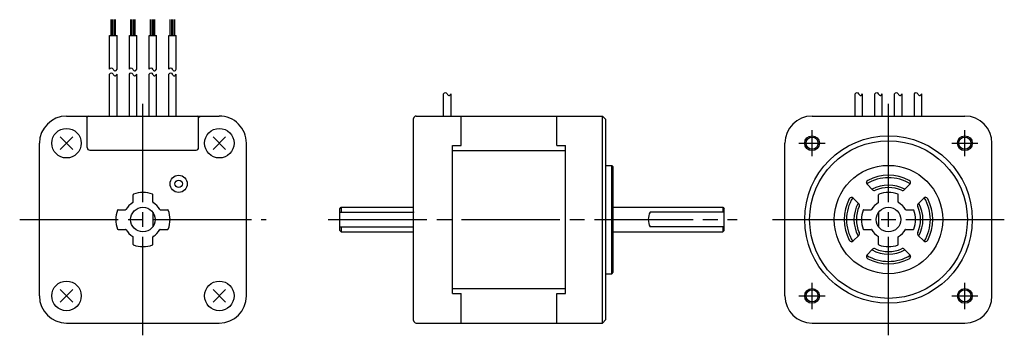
# Model space of a CAD drawing. Extents: x -176 to 23, y -24 to 41.
import ezdxf

# ---------------------------------------------------------------- set-up
doc = ezdxf.new("R2010")
doc.units = 0
doc.header["$MEASUREMENT"] = 0
doc.header["$PDSIZE"] = -0.5
doc.linetypes.add('CENTER', pattern=[27, 20, -2, 3, -2])
doc.layers.get('0').update_dxf_attribs({"linetype": 'CONTINUOUS'})

# ---------------------------------------------------------------- blocks, each defined once
blk = doc.blocks.new('A$C036D4C21')
at = {"ltscale": 0.75}
for p, q in [((-157.7, 37.37), (-157.7, 40.58)), ((-157.4, 37.37), (-157.4, 40.58)), ((-157.1, 37.37), (-157.1, 40.58)), ((-156.8, 37.37), (-156.8, 40.58)), ((-153.7, 37.37), (-153.7, 40.58)), ((-153.4, 37.37), (-153.4, 40.58)), ((-153.1, 37.37), (-153.1, 40.58)), ((-152.8, 37.37), (-152.8, 40.58)), ((-149.7, 37.37), (-149.7, 40.58)), ((-149.4, 37.37), (-149.4, 40.58)), ((-149.1, 37.37), (-149.1, 40.58)), ((-148.8, 37.37), (-148.8, 40.58)), ((-145.7, 37.37), (-145.7, 40.58)), ((-145.4, 37.37), (-145.4, 40.58)), ((-145.1, 37.37), (-145.1, 40.58)), ((-144.8, 37.37), (-144.8, 40.58)), ((-158, 37.37), (-156.49, 37.37)), ((-158, 30.5), (-158, 37.37)), ((-156.49, 30.5), (-156.49, 37.37)), ((-154, 30.5), (-154, 37.37)), ((-154, 37.37), (-152.49, 37.37)), ((-152.49, 30.5), (-152.49, 37.37)), ((-150, 30.5), (-150, 37.37)), ((-150, 37.37), (-148.49, 37.37)), ((-148.49, 30.5), (-148.49, 37.37)), ((-146, 30.5), (-146, 37.37)), ((-146, 37.37), (-144.49, 37.37)), ((-144.49, 30.5), (-144.49, 37.37))]:
    blk.add_line(p, q, dxfattribs=at)
for p, q in [((-158, 21), (-158, 29.5)), ((-156.49, 21), (-156.49, 29.5)), ((-154, 21), (-154, 29.5)), ((-152.49, 21), (-152.49, 29.5)), ((-150, 21), (-150, 29.5)), ((-148.49, 21), (-148.49, 29.5)), ((-146, 21), (-146, 29.5)), ((-144.49, 21), (-144.49, 29.5)), ((-90.24, 21), (-90.24, 25.5)), ((-88.73, 21), (-88.73, 25.5)), ((-6.75, 21), (-6.75, 25.5)), ((-5.25, 21), (-5.25, 25.5)), ((-2.75, 21), (-2.75, 25.5)), ((-1.25, 21), (-1.25, 25.5)), ((1.25, 21), (1.25, 25.5)), ((2.75, 21), (2.75, 25.5)), ((5.25, 21), (5.25, 25.5)), ((6.75, 21), (6.75, 25.5)), ((-166.75, 21), (-135.75, 21)), ((-96.33, -20.5), (-96.33, 20.5)), ((-95.83, 21), (-58.03, 21)), ((-86.68, 15), (-86.68, 21)), ((-67.28, 15), (-67.28, 21)), ((-58.03, 0), (-58.03, 21)), ((-58.03, 21), (-57.33, 20.3)), ((-57.33, 0), (-57.33, 20.3)), ((-15.5, 21), (15.5, 21)), ((-168.02, 14.23), (-165.48, 16.77)), ((-168.02, 16.77), (-165.48, 14.23)), ((-137.02, 16.77), (-134.48, 14.23)), ((-134.48, 16.77), (-137.02, 14.23)), ((-172.25, -15.5), (-172.25, 15.5)), ((-130.25, -15.5), (-130.25, 15.5)), ((-88.43, -15), (-88.43, 15)), ((-88.43, 15), (-86.68, 15)), ((-88.43, 14), (-65.53, 14)), ((-67.28, 15), (-65.53, 15)), ((-65.53, -15), (-65.53, 15)), ((-21, -15.5), (-21, 15.5)), ((21, -15.5), (21, 15.5)), ((-57.33, 11), (-56.13, 11)), ((-56.13, 0), (-56.13, 11)), ((-56.13, 11), (-55.83, 10.7)), ((-55.83, 0), (-55.83, 10.7)), ((2, 8.64), (2, 8.65)), ((-4.7, 7.53), (-4.7, 7.52)), ((-4.33, 7.16), (-3.21, 6.04)), ((3.21, 6.04), (4.33, 7.16)), ((-7.16, 4.33), (-6.04, 3.21)), ((-2, 3.52), (-2, 5.05)), ((2, 3.52), (2, 5.05)), ((6.04, 3.21), (7.16, 4.33)), ((7.52, 4.7), (7.53, 4.7)), ((-111.33, 2.2), (-111.03, 2.5)), ((-111.33, -2.2), (-111.33, 2.2)), ((-111.03, 2.5), (-96.33, 2.5)), ((-111.03, 2.5), (-111.03, 1.5)), ((-55.83, 2.5), (-33.63, 2.5)), ((-33.63, 2.5), (-33.33, 2.2)), ((-33.33, -2.2), (-33.33, 2.2)), ((-5.05, 2), (-3.52, 2)), ((3.52, 2), (5.05, 2)), ((-149.25, 1.5), (-149.25, -1.5)), ((-111.33, 1.5), (-96.33, 1.5)), ((-58.03, -21), (-58.03, 0)), ((-57.33, -20.3), (-57.33, 0)), ((-56.13, -11), (-56.13, 0)), ((-55.83, -10.7), (-55.83, 0)), ((-33.33, 1.5), (-48.33, 1.5)), ((-2, 1.5), (-2, -1.5)), ((-111.33, -1.5), (-96.33, -1.5)), ((-111.03, -1.5), (-111.03, -2.5)), ((-33.33, -1.5), (-48.33, -1.5)), ((-111.33, -2.2), (-111.03, -2.5)), ((-111.03, -2.5), (-96.33, -2.5)), ((-55.83, -2.5), (-33.63, -2.5)), ((-33.63, -2.5), (-33.33, -2.2)), ((-7.16, -4.33), (-6.04, -3.21)), ((-5.05, -2), (-3.52, -2)), ((-2, -5.05), (-2, -3.52)), ((2, -5.05), (2, -3.52)), ((3.52, -2), (5.05, -2)), ((6.04, -3.21), (7.16, -4.33)), ((-7.53, -4.7), (-7.52, -4.7)), ((-4.33, -7.16), (-3.21, -6.04)), ((3.21, -6.04), (4.33, -7.16)), ((4.7, -7.52), (4.7, -7.53)), ((-57.33, -11), (-56.13, -11)), ((-56.13, -11), (-55.83, -10.7)), ((-165.48, -16.77), (-168.02, -14.23)), ((-168.02, -16.77), (-165.48, -14.23)), ((-134.48, -14.23), (-137.02, -16.77)), ((-134.48, -16.77), (-137.02, -14.23)), ((-88.43, -14), (-65.53, -14)), ((-88.43, -15), (-86.68, -15)), ((-86.68, -21), (-86.68, -15)), ((-67.28, -21), (-67.28, -15)), ((-67.28, -15), (-65.53, -15)), ((-166.75, -21), (-135.75, -21)), ((-95.83, -21), (-58.03, -21)), ((-58.03, -21), (-57.33, -20.3)), ((-15.5, -21), (15.5, -21))]:
    blk.add_line(p, q)
at = {"linetype": 'CENTER'}
for p, q in [((-151.25, -23.5), (-151.25, 23.5)), ((0, -23.5), (0, 23.5)), ((-15.5, 12.84), (-15.5, 18.16)), ((15.5, 12.84), (15.5, 18.16)), ((-18.16, 15.5), (-12.84, 15.5)), ((12.84, 15.5), (18.16, 15.5)), ((-176.25, 0), (-126.25, 0)), ((-113.65, 0), (-30.69, 0)), ((-23.5, 0), (23.5, 0)), ((-15.5, -18.16), (-15.5, -12.84)), ((15.5, -18.16), (15.5, -12.84)), ((-18.16, -15.5), (-12.84, -15.5)), ((12.84, -15.5), (18.16, -15.5))]:
    blk.add_line(p, q, dxfattribs=at)
at = {"ltscale": 0.777664}
for p, q in [((-162.85, 21), (-162.55, 20.7)), ((-162.55, 14.6), (-162.55, 20.8)), ((-139.95, 20.7), (-139.65, 21)), ((-139.95, 14.6), (-139.95, 20.8)), ((-162.05, 14.1), (-140.45, 14.1)), ((-153.25, 3.52), (-153.25, 5.05)), ((-149.25, 3.52), (-149.25, 5.05)), ((-156.3, 2), (-154.77, 2)), ((-147.73, 2), (-146.19, 2)), ((-156.3, -2), (-154.77, -2)), ((-153.25, -5.05), (-153.25, -3.52)), ((-149.25, -5.05), (-149.25, -3.52)), ((-147.73, -2), (-146.19, -2))]:
    blk.add_line(p, q, dxfattribs=at)
at = {"ltscale": 0.875}
for p, q in [((-33.63, 2.5), (-33.63, 1.5)), ((-33.63, -1.5), (-33.63, -2.5))]:
    blk.add_line(p, q, dxfattribs=at)
for centre, radius in [((-166.75, 15.5), 3), ((-135.75, 15.5), 3), ((0, 0), 17), ((-15.5, 15.5), 1.5), ((-15.5, 15.5), 1.23), ((0, 0), 16), ((15.5, 15.5), 1.5), ((15.5, 15.5), 1.23), ((-144, 7.25), 1.75), ((-144, 7.25), 0.75), ((-151.25, 0), 2.5), ((0, 0), 2.5), ((-166.75, -15.5), 3), ((-135.75, -15.5), 3), ((-15.5, -15.5), 1.5), ((-15.5, -15.5), 1.23), ((15.5, -15.5), 1.5), ((15.5, -15.5), 1.23)]:
    blk.add_circle(centre, radius)
at = {"ltscale": 0.902756}
blk.add_circle((0, 0), 11, dxfattribs=at)
at = {"ltscale": 0.777664}
blk.add_circle((0, 0), 2.5, dxfattribs=at)
for centre, radius, start, end in [((-166.75, 15.5), 5.5, 90, 179.9999), ((-135.75, 15.5), 5.5, 359.9998, 90), ((-95.83, 20.5), 0.5, 90, 179.9999), ((-15.5, 15.5), 5.5, 90, 179.9999), ((15.5, 15.5), 5.5, 0, 90), ((0, 0), 8.5, 58.6089, 121.391), ((0, 0), 9, 62.1046, 117.8954), ((-3.98, 7.51), 0.5, 117.8953, 225.0002), ((0, 0), 7, 61.6014, 118.3985), ((-2.86, 6.39), 0.5, 224.9999, 294.0749), ((0, 0), 6.5, 65.9247, 114.0751), ((2.86, 6.39), 0.5, 245.9248, 315), ((3.98, 7.51), 0.5, 314.9995, 62.1047), ((0, 0), 9, 152.1046, 207.8954), ((0, 0), 8.5, 148.6088, 211.391), ((-7.51, 3.98), 0.5, 44.9997, 152.1047), ((-1.9, 5.05), 0.1, 110.6009, 180.0006), ((0, 0), 5.5, 69.3994, 110.6007), ((1.9, 5.05), 0.1, 359.9993, 69.3991), ((7.51, 3.98), 0.5, 27.8953, 135.0003), ((0, 0), 8.5, 328.6086, 31.391), ((0, 0), 9, 332.1045, 27.8954), ((0, 0), 7, 151.6014, 208.3985), ((0, 0), 6.5, 155.9247, 204.0751), ((-6.39, 2.86), 0.5, 335.9248, 45), ((-5.05, 1.9), 0.1, 89.9994, 159.3991), ((-3.52, 2.1), 0.1, 270.0005, 329.1895), ((0, 0), 4, 120.8092, 149.1894), ((-2.1, 3.52), 0.1, 300.8088, 359.9995), ((2.1, 3.52), 0.1, 180.0007, 239.1892), ((0, 0), 4, 30.8096, 59.1888), ((3.52, 2.1), 0.1, 210.8097, 270), ((5.05, 1.9), 0.1, 20.6006, 90), ((6.39, 2.86), 0.5, 134.9999, 204.0751), ((0, 0), 6.5, 335.9246, 24.0751), ((0, 0), 7, 331.6013, 28.3985), ((-45.74, 0), 3, 150, 210), ((0, 0), 5.5, 159.3993, 200.6006), ((0, 0), 5.5, 339.3992, 20.6006), ((-5.05, -1.9), 0.1, 200.6009, 270.0005), ((5.05, -1.9), 0.1, 270, 339.3992), ((-6.39, -2.86), 0.5, 314.9998, 24.0751), ((-3.52, -2.1), 0.1, 30.8094, 89.9994), ((0, 0), 4, 210.8096, 239.1898), ((-2.1, -3.52), 0.1, 0.0006, 59.1901), ((2.1, -3.52), 0.1, 120.8099, 179.9994), ((0, 0), 4, 300.8101, 329.1892), ((3.52, -2.1), 0.1, 90, 149.1894), ((6.39, -2.86), 0.5, 155.9249, 225), ((-7.51, -3.98), 0.5, 207.8953, 315.0002), ((-2.86, -6.39), 0.5, 65.9249, 135), ((0, 0), 6.5, 245.9247, 294.0749), ((-1.9, -5.05), 0.1, 179.9994, 249.3992), ((-1.9, -5.05), 0.1, 179.9994, 249.3992), ((0, 0), 5.5, 249.3993, 290.6006), ((1.9, -5.05), 0.1, 290.6008, 0.0006), ((1.9, -5.05), 0.1, 290.6008, 0.0006), ((2.86, -6.39), 0.5, 44.9999, 114.0751), ((7.51, -3.98), 0.5, 224.9997, 332.1045), ((-3.98, -7.51), 0.5, 134.9997, 242.1047), ((0, 0), 8.5, 238.6088, 301.3909), ((0, 0), 9, 242.1046, 297.8953), ((0, 0), 7, 241.6014, 298.3984), ((3.98, -7.51), 0.5, 297.8953, 45.0002), ((-166.75, -15.5), 5.5, 179.9999, 269.9998), ((-135.75, -15.5), 5.5, 270, 0), ((-15.5, -15.5), 5.5, 179.9999, 269.9998), ((15.5, -15.5), 5.5, 270, 0), ((-95.83, -20.5), 0.5, 179.9999, 270)]:
    blk.add_arc(centre, radius, start, end)
for centre, radius, start, end in [((-162.35, 20.8), 0.2, 90, 180), ((-140.15, 20.8), 0.2, 0, 90), ((-162.05, 14.6), 0.5, 180, 270), ((-140.45, 14.6), 0.5, 270, 0)]:
    blk.add_arc(centre, radius, start, end, dxfattribs=at)
at = {"ltscale": 0.75}
for centre, radius, start, end in [((-153.15, 5.05), 0.1, 110.6006, 180), ((-151.25, 0), 5.5, 69.3994, 110.6006), ((-149.35, 5.05), 0.1, 0, 69.3994), ((-156.3, 1.9), 0.1, 90, 159.3994), ((-154.77, 2.1), 0.1, 270, 329.1898), ((-151.25, 0), 4, 120.8102, 149.1898), ((-153.35, 3.52), 0.1, 300.8102, 0), ((-149.15, 3.52), 0.1, 180, 239.1898), ((-151.25, 0), 4, 30.8102, 59.1898), ((-147.73, 2.1), 0.1, 210.8102, 270), ((-146.19, 1.9), 0.1, 20.6006, 90), ((-151.25, 0), 5.5, 159.3994, 200.6006), ((-151.25, 0), 5.5, 339.3994, 20.6006), ((-156.3, -1.9), 0.1, 200.6006, 270), ((-146.19, -1.9), 0.1, 270, 339.3994), ((-154.77, -2.1), 0.1, 30.8102, 90), ((-151.25, 0), 4, 210.8102, 239.1898), ((-153.35, -3.52), 0.1, 0, 59.1898), ((-149.15, -3.52), 0.1, 120.8102, 180), ((-151.25, 0), 4, 300.8102, 329.1898), ((-147.73, -2.1), 0.1, 90, 149.1898), ((-153.15, -5.05), 0.1, 180, 249.3994), ((-151.25, 0), 5.5, 249.3994, 290.6006), ((-149.35, -5.05), 0.1, 290.6006, 0)]:
    blk.add_arc(centre, radius, start, end, dxfattribs=at)
for points in [[(-158, 30.5), (-157.87, 30.66), (-157.62, 30.98), (-157.3, 30.45), (-156.86, 30.02), (-156.61, 30.35), (-156.49, 30.5)], [(-154, 30.5), (-153.87, 30.66), (-153.62, 30.98), (-153.3, 30.45), (-152.86, 30.02), (-152.61, 30.35), (-152.49, 30.5)], [(-150, 30.5), (-149.87, 30.66), (-149.62, 30.98), (-149.3, 30.45), (-148.86, 30.02), (-148.61, 30.35), (-148.49, 30.5)], [(-146, 30.5), (-145.87, 30.66), (-145.62, 30.98), (-145.3, 30.45), (-144.86, 30.02), (-144.61, 30.35), (-144.49, 30.5)], [(-158, 29.5), (-157.87, 29.66), (-157.62, 29.98), (-157.3, 29.45), (-156.86, 29.02), (-156.61, 29.35), (-156.49, 29.5)], [(-154, 29.5), (-153.87, 29.66), (-153.62, 29.98), (-153.3, 29.45), (-152.86, 29.02), (-152.61, 29.35), (-152.49, 29.5)], [(-150, 29.5), (-149.87, 29.66), (-149.62, 29.98), (-149.3, 29.45), (-148.86, 29.02), (-148.61, 29.35), (-148.49, 29.5)], [(-146, 29.5), (-145.87, 29.66), (-145.62, 29.98), (-145.3, 29.45), (-144.86, 29.02), (-144.61, 29.35), (-144.49, 29.5)], [(-90.24, 25.5), (-90.11, 25.66), (-89.87, 25.98), (-89.54, 25.45), (-89.1, 25.02), (-88.85, 25.35), (-88.73, 25.5)], [(-6.75, 25.5), (-6.63, 25.66), (-6.38, 25.98), (-6.05, 25.45), (-5.61, 25.02), (-5.36, 25.35), (-5.25, 25.5)], [(-2.75, 25.5), (-2.63, 25.66), (-2.38, 25.98), (-2.05, 25.45), (-1.61, 25.02), (-1.36, 25.35), (-1.25, 25.5)], [(1.25, 25.5), (1.37, 25.66), (1.62, 25.98), (1.95, 25.45), (2.39, 25.02), (2.64, 25.35), (2.75, 25.5)], [(5.25, 25.5), (5.37, 25.66), (5.62, 25.98), (5.95, 25.45), (6.39, 25.02), (6.64, 25.35), (6.75, 25.5)]]:
    blk.add_open_spline(points, degree=3, knots=[0, 0, 0, 0, 0.493894, 0.944099, 1.49925, 1.97914, 1.97914, 1.97914, 1.97914])
for p in [(-96.33, 1.5), (-96.33, 0), (-96.33, 0)]:
    blk.add_point(p)

msp = doc.modelspace()

# ---------------------------------------------------------------- block references
msp.add_blockref('A$C036D4C21', (0, 0))

doc.saveas('drawing.dxf')
